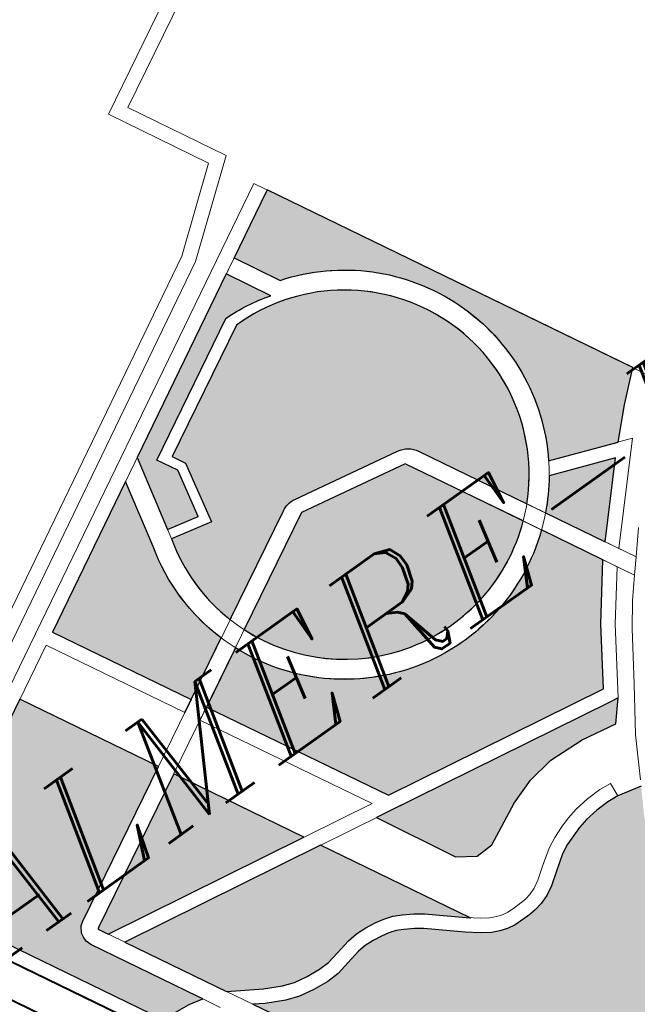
# Model space of a CAD drawing. Header units: metres. Extents: x 148316 to 148653, y 486436 to 486744.
# Tile 56 of 110: x 148541.3 to 148543.84, y 486708.91 to 486712.96. Entities that reach past the tile are written whole.
import ezdxf

# ---------------------------------------------------------------- set-up
doc = ezdxf.new("R2010")
doc.units = ezdxf.units.M
doc.header["$MEASUREMENT"] = 0
for name, color, linetype, lineweight in [('WVB-pen-brm-dik 018', 6, 'Continuous', 13), ('WVB-pen-dik 035', 1, 'Continuous', 40), ('WVB-raster-20%', 254, 'Continuous', 30), ('WVB-raster-60%', 253, 'Continuous', 30), ('WVB-tekst-dik 035', 1, 'Continuous', 40)]:
    doc.layers.add(name, color=color, linetype=linetype, lineweight=lineweight)
doc.styles.add('1 200   cursief   0.18', font='ITALICS.shx', dxfattribs={"height": 0.36})

# ---------------------------------------------------------------- blocks, each defined once
blk = doc.blocks.new('INZET')
at = {"layer": 'WVB-raster-20%', "ltscale": 0.5, "extrusion": (0, 0, -1)}
for points in [[(0.1370055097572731, -0.08241551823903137, 0.4902527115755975), (0.1346626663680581, -0.08863883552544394), (0.1332734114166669, -0.08915103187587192), (0.1327250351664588, -0.0886050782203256), (0.1321392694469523, -0.08807743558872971), (0.1361478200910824, -0.08074180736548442), (0.1364110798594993, -0.08088566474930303), (0.1375102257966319, -0.08148628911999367)], [(0.1383700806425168, -0.08240409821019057, 0.06831519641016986), (0.1373495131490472, -0.0825584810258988), (0.1378353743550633, -0.08166396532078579), (0.1415156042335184, -0.08367501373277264), (0.1418637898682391, -0.08524101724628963), (0.141194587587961, -0.08538980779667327), (0.1409869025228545, -0.084372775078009), (0.1412164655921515, -0.0839501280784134)], [(0.1396994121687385, -0.0863086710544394, 0.1709633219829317), (0.1393713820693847, -0.08625609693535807), (0.1370745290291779, -0.08667341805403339, 0.2265322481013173), (0.1367251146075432, -0.08692566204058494), (0.1355395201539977, -0.08909600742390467, -0.6680157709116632), (0.1382743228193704, -0.08263996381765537), (0.1409156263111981, -0.0840746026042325), (0.1407691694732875, -0.08434424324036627), (0.1410340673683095, -0.08564144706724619), (0.1419095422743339, -0.08544679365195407), (0.1419126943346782, -0.08546097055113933, -0.136670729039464), (0.1418879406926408, -0.08749738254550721)], [(0.1422567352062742, -0.08769769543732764, 0.1420658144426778), (0.1423100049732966, -0.08535548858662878), (0.14199455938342, -0.08393673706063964), (0.1450147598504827, -0.08558711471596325), (0.1434926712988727, -0.08836766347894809), (0.1437557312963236, -0.08851188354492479)], [(0.135603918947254, -0.08970820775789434, 0.5018418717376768), (0.1421363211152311, -0.08803058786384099), (0.1433293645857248, -0.08867859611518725), (0.1413276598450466, -0.09232710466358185), (0.1364631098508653, -0.09310795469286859), (0.1357364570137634, -0.09199255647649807), (0.134931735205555, -0.09093869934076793)], [(0.1348338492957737, -0.0888954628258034, 0.04544727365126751), (0.1353345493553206, -0.08947122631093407), (0.1346818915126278, -0.09066597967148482), (0.133507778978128, -0.08938436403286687)]]:
    blk.add_hatch(color=256, dxfattribs=at).paths.add_polyline_path(points)
at = {"layer": 'WVB-raster-20%', "ltscale": 0.5}
for points in [[(-0.1468692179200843, -0.09352244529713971), (-0.1471657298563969, -0.09345424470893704), (-0.147781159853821, -0.09339056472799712), (-0.1504275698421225, -0.0885449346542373), (-0.1463626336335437, -0.08632365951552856), (-0.1448418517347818, -0.08910181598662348), (-0.1479482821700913, -0.09078909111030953), (-0.1480337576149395, -0.09085014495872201), (-0.1481157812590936, -0.09097318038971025), (-0.1481315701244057, -0.09106791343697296), (-0.1481315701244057, -0.0911686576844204), (-0.1480959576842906, -0.09127549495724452), (-0.1469238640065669, -0.09342312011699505)], [(-0.1417727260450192, -0.08783309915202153, 0.5117137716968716), (-0.1358045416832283, -0.08934095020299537), (-0.1358067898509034, -0.08933683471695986), (-0.1370974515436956, -0.08697416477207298), (-0.1394158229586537, -0.08655293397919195)], [(-0.1432447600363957, -0.09201937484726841), (-0.1476797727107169, -0.09130747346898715), (-0.1477737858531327, -0.09113521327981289), (-0.1477815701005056, -0.09111186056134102), (-0.1477815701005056, -0.09110283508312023), (-0.1477781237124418, -0.09109766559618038), (-0.1477623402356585, -0.09108639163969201), (-0.1446737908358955, -0.08940882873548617)], [(-0.1414210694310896, -0.0953508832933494), (-0.1414851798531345, -0.09530172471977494), (-0.1421401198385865, -0.09474087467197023), (-0.1423215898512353, -0.09461380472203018), (-0.1425264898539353, -0.09449352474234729), (-0.1426962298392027, -0.09440602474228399), (-0.1428814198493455, -0.09434429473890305), (-0.1430750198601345, -0.094302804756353), (-0.1432923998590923, -0.09427562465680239), (-0.1435171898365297, -0.09426644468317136), (-0.1437321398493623, -0.09428514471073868), (-0.1440607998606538, -0.09435526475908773), (-0.1443314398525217, -0.09441210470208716), (-0.1445561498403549, -0.09441985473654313), (-0.1448554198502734, -0.094391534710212), (-0.1451364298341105, -0.09433933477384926), (-0.1453748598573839, -0.09425732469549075), (-0.1457314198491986, -0.094076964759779), (-0.1463828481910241, -0.09368038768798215), (-0.1466169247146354, -0.09325492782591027), (-0.1474980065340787, -0.09164052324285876), (-0.1430624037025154, -0.09235250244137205)], [(-0.1405722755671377, -0.09440333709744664), (-0.1409415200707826, -0.09415794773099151), (-0.1417986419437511, -0.09255535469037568), (-0.1415200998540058, -0.0926000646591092), (-0.1365106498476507, -0.09340415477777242), (-0.1363181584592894, -0.09343505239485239), (-0.1366683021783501, -0.09384368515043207), (-0.1374257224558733, -0.09370420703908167), (-0.1381897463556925, -0.09367324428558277), (-0.1387691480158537, -0.09376497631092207), (-0.1393192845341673, -0.09395885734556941), (-0.1401860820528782, -0.09439031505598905)], [(-0.1391638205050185, -0.1005289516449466), (-0.1396445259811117, -0.1004982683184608), (-0.1398181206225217, -0.1004918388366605), (-0.1396982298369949, -0.09999186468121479), (-0.1402182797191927, -0.09989433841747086), (-0.1404769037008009, -0.0999060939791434), (-0.1408426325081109, -0.09992271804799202), (-0.1408093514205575, -0.1002222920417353), (-0.1411326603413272, -0.1002516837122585), (-0.1412112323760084, -0.1002626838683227), (-0.141246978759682, -0.09996476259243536), (-0.1415524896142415, -0.1000075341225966), (-0.1418640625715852, -0.1000554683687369), (-0.1421774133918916, -0.1001072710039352), (-0.1428028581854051, -0.1002134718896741), (-0.1443168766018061, -0.09743551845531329), (-0.1460923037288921, -0.0942084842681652), (-0.1458773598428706, -0.09433934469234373), (-0.1454918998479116, -0.09453432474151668), (-0.145213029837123, -0.09463023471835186), (-0.1448970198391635, -0.09468893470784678), (-0.1445651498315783, -0.09472033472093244), (-0.1442951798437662, -0.09471102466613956), (-0.1439986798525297, -0.09464876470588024), (-0.1436876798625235, -0.09458240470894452), (-0.1435102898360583, -0.09456698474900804), (-0.1433171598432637, -0.09457486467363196), (-0.143125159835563, -0.09459886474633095), (-0.1429605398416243, -0.09463415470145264), (-0.1428130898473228, -0.09468330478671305), (-0.1426712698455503, -0.09475640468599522), (-0.1424838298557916, -0.09486644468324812), (-0.1423241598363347, -0.09497823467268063), (-0.1416741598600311, -0.09553486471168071), (-0.1414304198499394, -0.09572175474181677), (-0.1412370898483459, -0.09585066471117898), (-0.1410781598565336, -0.09592292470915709), (-0.140919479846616, -0.09597581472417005), (-0.1407527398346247, -0.09600526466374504), (-0.1405844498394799, -0.09600993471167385), (-0.140381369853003, -0.09600551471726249), (-0.1402364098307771, -0.09599615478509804), (-0.1400605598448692, -0.09596196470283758), (-0.1398724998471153, -0.09588961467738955), (-0.1396791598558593, -0.09578347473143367), (-0.1394211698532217, -0.09559979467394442), (-0.1391103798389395, -0.09538427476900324), (-0.1389263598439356, -0.09529029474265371), (-0.1387113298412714, -0.09520913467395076), (-0.1385109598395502, -0.09514369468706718), (-0.1382998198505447, -0.09509190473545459), (-0.1380150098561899, -0.09505996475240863), (-0.1377314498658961, -0.09505186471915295), (-0.1374970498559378, -0.09507242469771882), (-0.1369891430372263, -0.09518841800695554), (-0.1372665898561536, -0.09567216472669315), (-0.13755407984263, -0.0962415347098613), (-0.1379266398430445, -0.0970801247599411), (-0.1382694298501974, -0.09785723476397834), (-0.1384918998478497, -0.09844294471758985), (-0.138822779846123, -0.09940163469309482), (-0.1390738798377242, -0.100178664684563)]]:
    blk.add_hatch(color=256, dxfattribs=at).paths.add_polyline_path(points)
at = {"layer": 'WVB-pen-brm-dik 018', "ltscale": 0.5}
for p, q in [((-0.1379040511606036, -0.07758444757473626), (-0.1336387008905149, -0.07526769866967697)), ((-0.1374972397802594, -0.07770488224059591), (-0.1336486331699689, -0.0756144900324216)), ((-0.1379040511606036, -0.07758444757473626), (-0.1368095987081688, -0.07959943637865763)), ((-0.1374972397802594, -0.07770488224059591), (-0.1364256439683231, -0.07967778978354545)), ((-0.1368095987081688, -0.07959943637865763), (-0.1383668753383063, -0.08083474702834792)), ((-0.1364256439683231, -0.07967778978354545), (-0.1382002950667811, -0.08108553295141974)), ((-0.1383668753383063, -0.08083474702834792), (-0.1508854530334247, -0.0877065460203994)), ((-0.1382002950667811, -0.08108553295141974), (-0.1507416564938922, -0.08796983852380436)), ((-0.1370055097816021, -0.08241551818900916), (-0.1375102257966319, -0.08148628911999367)), ((-0.1373495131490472, -0.0825584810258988), (-0.1378358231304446, -0.08166313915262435)), ((-0.1383700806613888, -0.08240409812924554), (-0.1412164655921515, -0.0839501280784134)), ((-0.1382743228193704, -0.08263996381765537), (-0.1409156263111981, -0.0840746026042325)), ((-0.1419126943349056, -0.08546097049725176), (-0.1415156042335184, -0.08367501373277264)), ((-0.1423100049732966, -0.08535548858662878), (-0.14199455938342, -0.08393673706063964)), ((-0.1412164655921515, -0.0839501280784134), (-0.1409869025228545, -0.084372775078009)), ((-0.1409156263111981, -0.0840746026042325), (-0.1407691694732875, -0.08434424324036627)), ((-0.1409869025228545, -0.084372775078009), (-0.141194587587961, -0.08538980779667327)), ((-0.1407691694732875, -0.08434424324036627), (-0.1410340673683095, -0.08564144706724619)), ((-0.141194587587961, -0.08538980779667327), (-0.1418637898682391, -0.08524101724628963)), ((-0.1410340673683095, -0.08564144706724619), (-0.1419095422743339, -0.08544679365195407)), ((-0.1393713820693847, -0.08625609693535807), (-0.1370745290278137, -0.08667341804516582)), ((-0.1394158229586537, -0.08655293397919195), (-0.1370974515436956, -0.08697416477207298)), ((-0.1327250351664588, -0.0886050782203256), (-0.1321392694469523, -0.08807743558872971)), ((-0.1332734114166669, -0.08915103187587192), (-0.1327250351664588, -0.0886050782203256)), ((-0.1329846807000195, -0.08925748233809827), (-0.1346626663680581, -0.08863883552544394)), ((-0.133507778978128, -0.08938436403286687), (-0.1348338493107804, -0.08889546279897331)), ((-0.1346818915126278, -0.09066597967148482), (-0.133507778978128, -0.08938436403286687)), ((-0.134529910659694, -0.09094419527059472), (-0.1329846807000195, -0.08925748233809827)), ((-0.1357364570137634, -0.09199255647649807), (-0.134931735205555, -0.09093869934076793)), ((-0.1354912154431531, -0.0921657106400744), (-0.1347743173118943, -0.09122686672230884)), ((-0.1364631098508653, -0.09310795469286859), (-0.1357364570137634, -0.09199255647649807)), ((-0.1363181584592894, -0.09343505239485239), (-0.1354912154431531, -0.0921657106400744)), ((-0.1409415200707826, -0.09415794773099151), (-0.1417986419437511, -0.09255535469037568)), ((-0.1363181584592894, -0.09343505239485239), (-0.1366683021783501, -0.09384368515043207)), ((-0.1381897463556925, -0.09367324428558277), (-0.1387691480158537, -0.09376497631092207)), ((-0.1374257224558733, -0.09370420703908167), (-0.1381897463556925, -0.09367324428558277)), ((-0.1387691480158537, -0.09376497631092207), (-0.1393192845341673, -0.09395885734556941)), ((-0.1366683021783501, -0.09384368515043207), (-0.1374257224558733, -0.09370420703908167)), ((-0.1393192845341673, -0.09395885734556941), (-0.1401860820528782, -0.09439031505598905)), ((-0.1405722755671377, -0.09440333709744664), (-0.1409415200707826, -0.09415794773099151)), ((-0.1401860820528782, -0.09439031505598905), (-0.1405722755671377, -0.09440333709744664)), ((-0.1374970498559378, -0.09507242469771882), (-0.1369891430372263, -0.09518841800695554))]:
    blk.add_line(p, q, dxfattribs=at)
at = {"layer": 'WVB-pen-brm-dik 018'}
for p, q in [((-0.1505713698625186, -0.08828163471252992), (-0.1362916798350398, -0.08047854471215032)), ((-0.1362916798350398, -0.08047854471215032), (-0.1505713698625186, -0.08828163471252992)), ((-0.1362916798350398, -0.08047854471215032), (-0.1319779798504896, -0.08837259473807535)), ((-0.1319779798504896, -0.08837259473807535), (-0.1362916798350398, -0.08047854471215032)), ((-0.1450147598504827, -0.08558711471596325), (-0.136147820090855, -0.08074180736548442)), ((-0.1364110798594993, -0.08088566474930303), (-0.1450147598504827, -0.08558711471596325)), ((-0.1450147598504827, -0.08558711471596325), (-0.1434926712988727, -0.08836766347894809)), ((-0.1434926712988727, -0.08836766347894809), (-0.1450147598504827, -0.08558711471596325)), ((-0.145278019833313, -0.08573097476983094), (-0.1504275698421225, -0.0885449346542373)), ((-0.1504275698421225, -0.0885449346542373), (-0.145278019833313, -0.08573097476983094)), ((-0.145278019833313, -0.08573097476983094), (-0.1437557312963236, -0.08851188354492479)), ((-0.1479482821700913, -0.09078909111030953), (-0.1396994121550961, -0.08630867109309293)), ((-0.1463626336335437, -0.08632365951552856), (-0.1448418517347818, -0.08910181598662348)), ((-0.1394158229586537, -0.08655293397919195), (-0.1477623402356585, -0.09108639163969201)), ((-0.1370974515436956, -0.08697416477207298), (-0.1345846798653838, -0.09157401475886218)), ((-0.1343421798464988, -0.09128785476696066), (-0.1367251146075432, -0.08692566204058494)), ((-0.1473450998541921, -0.09627525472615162), (-0.1520400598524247, -0.08767869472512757)), ((-0.1508355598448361, -0.08842379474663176), (-0.1431547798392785, -0.1024874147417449)), ((-0.1434926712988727, -0.08836766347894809), (-0.1437557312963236, -0.08851188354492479)), ((-0.1437557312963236, -0.08851188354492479), (-0.1434926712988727, -0.08836766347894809)), ((-0.1504275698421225, -0.0885449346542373), (-0.147781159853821, -0.09339056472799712)), ((-0.147781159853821, -0.09339056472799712), (-0.1504275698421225, -0.0885449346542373)), ((-0.1435929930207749, -0.0888217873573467), (-0.1417029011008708, -0.09226687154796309)), ((-0.1417029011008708, -0.09226687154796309), (-0.1435929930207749, -0.0888217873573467)), ((-0.1435923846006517, -0.08882289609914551), (-0.1435929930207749, -0.0888217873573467)), ((-0.1435923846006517, -0.08882289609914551), (-0.1433293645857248, -0.08867859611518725)), ((-0.1433293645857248, -0.08867859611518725), (-0.1435923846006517, -0.08882289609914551)), ((-0.1413276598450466, -0.09232710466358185), (-0.1433293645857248, -0.08867859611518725)), ((-0.1433293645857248, -0.08867859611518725), (-0.1413276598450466, -0.09232710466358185)), ((-0.1355267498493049, -0.08911938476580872), (-0.1343421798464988, -0.09128785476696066)), ((-0.1446737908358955, -0.08940882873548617), (-0.1432447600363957, -0.09201937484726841)), ((-0.1345846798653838, -0.09157401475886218), (-0.1358067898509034, -0.08933683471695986)), ((-0.1481157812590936, -0.09097318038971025), (-0.1480337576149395, -0.09085014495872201)), ((-0.1480337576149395, -0.09085014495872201), (-0.1479482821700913, -0.09078909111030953)), ((-0.1343421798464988, -0.09128785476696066), (-0.1339500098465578, -0.09082503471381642)), ((-0.1481315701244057, -0.09106791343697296), (-0.1481157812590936, -0.09097318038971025)), ((-0.1481315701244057, -0.0911686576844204), (-0.1481315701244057, -0.09106791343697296)), ((-0.1480959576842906, -0.09127549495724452), (-0.1481315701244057, -0.0911686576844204)), ((-0.1477781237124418, -0.09109766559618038), (-0.1477815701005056, -0.09110283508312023)), ((-0.1477815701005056, -0.09110283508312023), (-0.1477815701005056, -0.09111186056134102)), ((-0.1477815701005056, -0.09111186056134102), (-0.1477737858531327, -0.09113521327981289)), ((-0.1477623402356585, -0.09108639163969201), (-0.1477781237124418, -0.09109766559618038)), ((-0.1477737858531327, -0.09113521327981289), (-0.1466169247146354, -0.09325492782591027)), ((-0.1469238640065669, -0.09342312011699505), (-0.1480959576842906, -0.09127549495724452)), ((-0.1417029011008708, -0.09226687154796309), (-0.1476797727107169, -0.09130747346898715)), ((-0.1345846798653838, -0.09157401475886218), (-0.1343421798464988, -0.09128785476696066)), ((-0.1474980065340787, -0.09164052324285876), (-0.1365106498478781, -0.09340415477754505)), ((-0.1349209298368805, -0.09197083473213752), (-0.1345846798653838, -0.09157401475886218)), ((-0.1352613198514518, -0.09244580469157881), (-0.1349209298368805, -0.09197083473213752)), ((-0.1430624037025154, -0.09235250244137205), (-0.141415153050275, -0.09536169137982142)), ((-0.1364631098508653, -0.09310795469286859), (-0.1413276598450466, -0.09232710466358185)), ((-0.1413276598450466, -0.09232710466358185), (-0.1364631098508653, -0.09310795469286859)), ((-0.1358887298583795, -0.09338732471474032), (-0.1352613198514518, -0.09244580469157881)), ((-0.1363181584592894, -0.09343505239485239), (-0.1415200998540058, -0.0926000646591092)), ((-0.1466169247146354, -0.09325492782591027), (-0.1463828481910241, -0.09368038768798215)), ((-0.1471657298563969, -0.09345424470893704), (-0.1468692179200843, -0.09352244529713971)), ((-0.1468692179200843, -0.09352244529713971), (-0.1471657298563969, -0.09345424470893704)), ((-0.1468692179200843, -0.09352244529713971), (-0.1469238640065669, -0.09342312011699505)), ((-0.1364700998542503, -0.09425978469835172), (-0.1358887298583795, -0.09338732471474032)), ((-0.1466753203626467, -0.09387487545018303), (-0.1468692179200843, -0.09352244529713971)), ((-0.1463828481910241, -0.09368038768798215), (-0.1457314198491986, -0.094076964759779)), ((-0.1457314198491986, -0.094076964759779), (-0.1463828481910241, -0.09368038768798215)), ((-0.1463828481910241, -0.09368038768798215), (-0.1460923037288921, -0.0942084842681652)), ((-0.1457314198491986, -0.094076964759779), (-0.1453748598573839, -0.09425732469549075)), ((-0.1453748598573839, -0.09425732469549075), (-0.1457314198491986, -0.094076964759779)), ((-0.1458773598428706, -0.09433934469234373), (-0.1460923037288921, -0.0942084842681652)), ((-0.1460923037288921, -0.0942084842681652), (-0.1443168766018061, -0.09743551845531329)), ((-0.1460923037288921, -0.0942084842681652), (-0.1458773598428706, -0.09433934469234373)), ((-0.1453748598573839, -0.09425732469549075), (-0.1451364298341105, -0.09433933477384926)), ((-0.1451364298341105, -0.09433933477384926), (-0.1453748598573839, -0.09425732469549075)), ((-0.1440607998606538, -0.09435526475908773), (-0.1437321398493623, -0.09428514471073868)), ((-0.1437321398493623, -0.09428514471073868), (-0.1440607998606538, -0.09435526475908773)), ((-0.1437321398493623, -0.09428514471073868), (-0.1435171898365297, -0.09426644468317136)), ((-0.1435171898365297, -0.09426644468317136), (-0.1437321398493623, -0.09428514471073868)), ((-0.1435171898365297, -0.09426644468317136), (-0.1432923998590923, -0.09427562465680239)), ((-0.1432923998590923, -0.09427562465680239), (-0.1435171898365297, -0.09426644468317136)), ((-0.1432923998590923, -0.09427562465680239), (-0.1430750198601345, -0.094302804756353)), ((-0.1430750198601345, -0.094302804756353), (-0.1432923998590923, -0.09427562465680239)), ((-0.1369246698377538, -0.09507600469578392), (-0.1364700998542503, -0.09425978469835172)), ((-0.1454918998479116, -0.09453432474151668), (-0.1458773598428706, -0.09433934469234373)), ((-0.1458773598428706, -0.09433934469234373), (-0.1454918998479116, -0.09453432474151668)), ((-0.1451364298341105, -0.09433933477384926), (-0.1448554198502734, -0.094391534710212)), ((-0.1448554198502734, -0.094391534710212), (-0.1451364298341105, -0.09433933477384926)), ((-0.1448554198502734, -0.094391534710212), (-0.1445561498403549, -0.09441985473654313)), ((-0.1445561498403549, -0.09441985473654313), (-0.1448554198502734, -0.094391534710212)), ((-0.1445561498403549, -0.09441985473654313), (-0.1443314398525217, -0.09441210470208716)), ((-0.1443314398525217, -0.09441210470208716), (-0.1445561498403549, -0.09441985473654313)), ((-0.1443314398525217, -0.09441210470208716), (-0.1440607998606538, -0.09435526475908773)), ((-0.1440607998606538, -0.09435526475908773), (-0.1443314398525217, -0.09441210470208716)), ((-0.1430750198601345, -0.094302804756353), (-0.1428814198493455, -0.09434429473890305)), ((-0.1428814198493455, -0.09434429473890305), (-0.1430750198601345, -0.094302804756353)), ((-0.1428814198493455, -0.09434429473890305), (-0.1426962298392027, -0.09440602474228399)), ((-0.1426962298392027, -0.09440602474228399), (-0.1428814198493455, -0.09434429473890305)), ((-0.1426962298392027, -0.09440602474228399), (-0.1425264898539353, -0.09449352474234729)), ((-0.1425264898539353, -0.09449352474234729), (-0.1426962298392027, -0.09440602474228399)), ((-0.1425264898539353, -0.09449352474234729), (-0.1423215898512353, -0.09461380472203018)), ((-0.1423215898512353, -0.09461380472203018), (-0.1425264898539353, -0.09449352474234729)), ((-0.145213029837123, -0.09463023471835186), (-0.1454918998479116, -0.09453432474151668)), ((-0.1454918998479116, -0.09453432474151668), (-0.145213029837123, -0.09463023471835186)), ((-0.1448970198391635, -0.09468893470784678), (-0.145213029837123, -0.09463023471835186)), ((-0.145213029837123, -0.09463023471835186), (-0.1448970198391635, -0.09468893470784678)), ((-0.1445651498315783, -0.09472033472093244), (-0.1448970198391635, -0.09468893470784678)), ((-0.1448970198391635, -0.09468893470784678), (-0.1445651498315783, -0.09472033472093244)), ((-0.1439986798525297, -0.09464876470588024), (-0.1442951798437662, -0.09471102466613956)), ((-0.1442951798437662, -0.09471102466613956), (-0.1439986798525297, -0.09464876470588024)), ((-0.1436876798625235, -0.09458240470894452), (-0.1439986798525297, -0.09464876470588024)), ((-0.1439986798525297, -0.09464876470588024), (-0.1436876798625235, -0.09458240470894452)), ((-0.1435102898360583, -0.09456698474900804), (-0.1436876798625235, -0.09458240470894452)), ((-0.1436876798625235, -0.09458240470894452), (-0.1435102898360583, -0.09456698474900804)), ((-0.1433171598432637, -0.09457486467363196), (-0.1435102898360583, -0.09456698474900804)), ((-0.1435102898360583, -0.09456698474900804), (-0.1433171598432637, -0.09457486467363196)), ((-0.143125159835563, -0.09459886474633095), (-0.1433171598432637, -0.09457486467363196)), ((-0.1433171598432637, -0.09457486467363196), (-0.143125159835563, -0.09459886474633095)), ((-0.1429605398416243, -0.09463415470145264), (-0.143125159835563, -0.09459886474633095)), ((-0.143125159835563, -0.09459886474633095), (-0.1429605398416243, -0.09463415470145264)), ((-0.1428130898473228, -0.09468330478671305), (-0.1429605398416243, -0.09463415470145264)), ((-0.1429605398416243, -0.09463415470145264), (-0.1428130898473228, -0.09468330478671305)), ((-0.1426712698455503, -0.09475640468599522), (-0.1428130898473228, -0.09468330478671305)), ((-0.1428130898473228, -0.09468330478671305), (-0.1426712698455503, -0.09475640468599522)), ((-0.1423215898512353, -0.09461380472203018), (-0.1421401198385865, -0.09474087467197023)), ((-0.1421401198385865, -0.09474087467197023), (-0.1423215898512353, -0.09461380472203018)), ((-0.1442951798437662, -0.09471102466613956), (-0.1445651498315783, -0.09472033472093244)), ((-0.1445651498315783, -0.09472033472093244), (-0.1442951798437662, -0.09471102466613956)), ((-0.1424838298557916, -0.09486644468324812), (-0.1426712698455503, -0.09475640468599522)), ((-0.1426712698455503, -0.09475640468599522), (-0.1424838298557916, -0.09486644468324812)), ((-0.1423241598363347, -0.09497823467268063), (-0.1424838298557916, -0.09486644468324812)), ((-0.1424838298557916, -0.09486644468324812), (-0.1423241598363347, -0.09497823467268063)), ((-0.1421401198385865, -0.09474087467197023), (-0.1414851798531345, -0.09530172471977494)), ((-0.1414851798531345, -0.09530172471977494), (-0.1421401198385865, -0.09474087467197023)), ((-0.1388109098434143, -0.09492607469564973), (-0.1385933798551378, -0.09485501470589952)), ((-0.1385933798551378, -0.09485501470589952), (-0.1388109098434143, -0.09492607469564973)), ((-0.1385933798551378, -0.09485501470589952), (-0.1383524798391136, -0.09479592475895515)), ((-0.1383524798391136, -0.09479592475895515), (-0.1385933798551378, -0.09485501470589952)), ((-0.1383524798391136, -0.09479592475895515), (-0.1380360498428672, -0.09476044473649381)), ((-0.1380360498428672, -0.09476044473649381), (-0.1383524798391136, -0.09479592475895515)), ((-0.1380360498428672, -0.09476044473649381), (-0.1377225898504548, -0.09475148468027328)), ((-0.1377225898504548, -0.09475148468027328), (-0.1380360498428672, -0.09476044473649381)), ((-0.1377225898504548, -0.09475148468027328), (-0.1374708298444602, -0.09477356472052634)), ((-0.1374708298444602, -0.09477356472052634), (-0.1377225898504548, -0.09475148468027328)), ((-0.1374708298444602, -0.09477356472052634), (-0.1374970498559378, -0.09507242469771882)), ((-0.1374970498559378, -0.09507242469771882), (-0.1374708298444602, -0.09477356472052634)), ((-0.1416741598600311, -0.09553486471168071), (-0.1423241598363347, -0.09497823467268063)), ((-0.1423241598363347, -0.09497823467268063), (-0.1416741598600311, -0.09553486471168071)), ((-0.1392647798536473, -0.09512627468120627), (-0.1390479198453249, -0.09501551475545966)), ((-0.1390479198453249, -0.09501551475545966), (-0.1392647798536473, -0.09512627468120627)), ((-0.1390479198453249, -0.09501551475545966), (-0.1388109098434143, -0.09492607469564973)), ((-0.1388109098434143, -0.09492607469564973), (-0.1390479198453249, -0.09501551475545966)), ((-0.1382998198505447, -0.09509190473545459), (-0.1385109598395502, -0.09514369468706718)), ((-0.1385109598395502, -0.09514369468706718), (-0.1382998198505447, -0.09509190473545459)), ((-0.1380150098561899, -0.09505996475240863), (-0.1382998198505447, -0.09509190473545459)), ((-0.1382998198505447, -0.09509190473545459), (-0.1380150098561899, -0.09505996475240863)), ((-0.1377314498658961, -0.09505186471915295), (-0.1380150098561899, -0.09505996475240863)), ((-0.1380150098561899, -0.09505996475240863), (-0.1377314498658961, -0.09505186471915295)), ((-0.1374970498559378, -0.09507242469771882), (-0.1377314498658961, -0.09505186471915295)), ((-0.1377314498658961, -0.09505186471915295), (-0.1374970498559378, -0.09507242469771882)), ((-0.1414851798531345, -0.09530172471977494), (-0.1412557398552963, -0.09547765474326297)), ((-0.1412557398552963, -0.09547765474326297), (-0.1414851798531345, -0.09530172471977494)), ((-0.1395936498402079, -0.09535433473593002), (-0.1392647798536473, -0.09512627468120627)), ((-0.1392647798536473, -0.09512627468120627), (-0.1395936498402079, -0.09535433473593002)), ((-0.1389263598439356, -0.09529029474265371), (-0.1391103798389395, -0.09538427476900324)), ((-0.1391103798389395, -0.09538427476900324), (-0.1389263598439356, -0.09529029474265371)), ((-0.1387113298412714, -0.09520913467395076), (-0.1389263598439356, -0.09529029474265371)), ((-0.1389263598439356, -0.09529029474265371), (-0.1387113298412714, -0.09520913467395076)), ((-0.1385109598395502, -0.09514369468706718), (-0.1387113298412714, -0.09520913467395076)), ((-0.1387113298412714, -0.09520913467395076), (-0.1385109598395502, -0.09514369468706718)), ((-0.1412557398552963, -0.09547765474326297), (-0.1410908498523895, -0.0955876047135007)), ((-0.1410908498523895, -0.0955876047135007), (-0.1412557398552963, -0.09547765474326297)), ((-0.1398388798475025, -0.09552893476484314), (-0.1395936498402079, -0.09535433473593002)), ((-0.1395936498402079, -0.09535433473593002), (-0.1398388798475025, -0.09552893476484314)), ((-0.1391103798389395, -0.09538427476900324), (-0.1394211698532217, -0.09559979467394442)), ((-0.1394211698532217, -0.09559979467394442), (-0.1391103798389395, -0.09538427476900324)), ((-0.1414304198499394, -0.09572175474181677), (-0.1416741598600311, -0.09553486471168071)), ((-0.1416741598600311, -0.09553486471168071), (-0.1414304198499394, -0.09572175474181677)), ((-0.1410908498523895, -0.0955876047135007), (-0.1409683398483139, -0.09564330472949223)), ((-0.1409683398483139, -0.09564330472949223), (-0.1410908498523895, -0.0955876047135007)), ((-0.1409683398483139, -0.09564330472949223), (-0.1408455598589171, -0.0956842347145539)), ((-0.1408455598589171, -0.0956842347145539), (-0.1409683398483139, -0.09564330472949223)), ((-0.1408455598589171, -0.0956842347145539), (-0.1407223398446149, -0.095705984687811)), ((-0.1407223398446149, -0.095705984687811), (-0.1408455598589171, -0.0956842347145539)), ((-0.1407223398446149, -0.095705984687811), (-0.1405835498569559, -0.09570983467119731)), ((-0.1405835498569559, -0.09570983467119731), (-0.1407223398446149, -0.095705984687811)), ((-0.1405835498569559, -0.09570983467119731), (-0.1403943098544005, -0.09570573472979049)), ((-0.1403943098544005, -0.09570573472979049), (-0.1405835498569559, -0.09570983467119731)), ((-0.1403943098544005, -0.09570573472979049), (-0.1402748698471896, -0.09569801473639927)), ((-0.1402748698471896, -0.09569801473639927), (-0.1403943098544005, -0.09570573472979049)), ((-0.1402748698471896, -0.09569801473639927), (-0.1401436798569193, -0.09567250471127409)), ((-0.1401436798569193, -0.09567250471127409), (-0.1402748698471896, -0.09569801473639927)), ((-0.1401436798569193, -0.09567250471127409), (-0.1399991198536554, -0.09561689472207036)), ((-0.1399991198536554, -0.09561689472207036), (-0.1401436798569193, -0.09567250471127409)), ((-0.1399991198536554, -0.09561689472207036), (-0.1398388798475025, -0.09552893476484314)), ((-0.1398388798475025, -0.09552893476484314), (-0.1399991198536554, -0.09561689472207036)), ((-0.1394211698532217, -0.09559979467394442), (-0.1396791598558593, -0.09578347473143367)), ((-0.1396791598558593, -0.09578347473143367), (-0.1394211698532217, -0.09559979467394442)), ((-0.1412370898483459, -0.09585066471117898), (-0.1414304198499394, -0.09572175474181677)), ((-0.1414304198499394, -0.09572175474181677), (-0.1412370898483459, -0.09585066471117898)), ((-0.1410781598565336, -0.09592292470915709), (-0.1412370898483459, -0.09585066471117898)), ((-0.1412370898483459, -0.09585066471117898), (-0.1410781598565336, -0.09592292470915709)), ((-0.1398724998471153, -0.09588961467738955), (-0.1400605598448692, -0.09596196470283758)), ((-0.1400605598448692, -0.09596196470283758), (-0.1398724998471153, -0.09588961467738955)), ((-0.1396791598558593, -0.09578347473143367), (-0.1398724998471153, -0.09588961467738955)), ((-0.1398724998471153, -0.09588961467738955), (-0.1396791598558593, -0.09578347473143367)), ((-0.140919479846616, -0.09597581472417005), (-0.1410781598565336, -0.09592292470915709)), ((-0.1410781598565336, -0.09592292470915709), (-0.140919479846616, -0.09597581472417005)), ((-0.1407527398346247, -0.09600526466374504), (-0.140919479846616, -0.09597581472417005)), ((-0.140919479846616, -0.09597581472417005), (-0.1407527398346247, -0.09600526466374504)), ((-0.1405844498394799, -0.09600993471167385), (-0.1407527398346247, -0.09600526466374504)), ((-0.1407527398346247, -0.09600526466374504), (-0.1405844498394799, -0.09600993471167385)), ((-0.140381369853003, -0.09600551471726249), (-0.1405844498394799, -0.09600993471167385)), ((-0.1405844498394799, -0.09600993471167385), (-0.140381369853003, -0.09600551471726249)), ((-0.1402364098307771, -0.09599615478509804), (-0.140381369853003, -0.09600551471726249)), ((-0.140381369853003, -0.09600551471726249), (-0.1402364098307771, -0.09599615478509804)), ((-0.1400605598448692, -0.09596196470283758), (-0.1402364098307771, -0.09599615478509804)), ((-0.1402364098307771, -0.09599615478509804), (-0.1400605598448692, -0.09596196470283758))]:
    blk.add_line(p, q, dxfattribs=at)
at = {"layer": 'WVB-pen-brm-dik 018', "ltscale": 0.5}
for centre, radius, start, end in [((-0.1382448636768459, -0.08643474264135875), 0.004205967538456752, 165.1315473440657, 72.86251403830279), ((-0.1384221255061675, -0.08619863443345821), 0.003794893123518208, 73.58179409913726, 89.21419538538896), ((-0.1382448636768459, -0.08643474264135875), 0.003794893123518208, 165.1315473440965, 90.44478218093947)]:
    blk.add_arc(centre, radius, start, end, dxfattribs=at)
at = {"layer": 'WVB-pen-brm-dik 018', "ltscale": 0.5, "extrusion": (0, 0, -1)}
for centre, radius, start, end in [((0.1394607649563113, -0.08674804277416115), 0.0004999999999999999, 61.49115478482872, 100.2978777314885), ((0.1371639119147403, -0.08716536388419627), 0.0005000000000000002, 100.2978777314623, 151.3535460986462)]:
    blk.add_arc(centre, radius, start, end, dxfattribs=at)
at = {"layer": 'WVB-pen-brm-dik 018', "ltscale": 0.5}
blk.add_point((-0.1437557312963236, -0.08851188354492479), dxfattribs=at)
at = {"layer": 'WVB-pen-dik 035', "flags": 128}
for points in [[(-0.1520400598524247, -0.08767869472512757), (-0.1473450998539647, -0.09627525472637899)], [(-0.1431547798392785, -0.1024874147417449), (-0.1508355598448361, -0.08842379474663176)]]:
    blk.add_lwpolyline(points, dxfattribs=at)
at = {"layer": 'WVB-raster-20%', "ltscale": 0.5, "flags": 128}
for points in [[(-0.1370055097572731, -0.08241551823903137, -0.4902527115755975), (-0.1346626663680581, -0.08863883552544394), (-0.1332734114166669, -0.08915103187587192), (-0.1327250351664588, -0.0886050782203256), (-0.1321392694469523, -0.08807743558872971), (-0.1361478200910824, -0.08074180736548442), (-0.1364110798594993, -0.08088566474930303), (-0.1375102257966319, -0.08148628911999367)], [(-0.1383700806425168, -0.08240409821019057, -0.06831519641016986), (-0.1373495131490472, -0.0825584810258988), (-0.1378353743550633, -0.08166396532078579), (-0.1415156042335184, -0.08367501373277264), (-0.1418637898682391, -0.08524101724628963), (-0.141194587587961, -0.08538980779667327), (-0.1409869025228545, -0.084372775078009), (-0.1412164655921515, -0.0839501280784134)], [(-0.1396994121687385, -0.0863086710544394, -0.1709633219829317), (-0.1393713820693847, -0.08625609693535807), (-0.1370745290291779, -0.08667341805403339, -0.2265322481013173), (-0.1367251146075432, -0.08692566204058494), (-0.1355395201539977, -0.08909600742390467, 0.6680157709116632), (-0.1382743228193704, -0.08263996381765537), (-0.1409156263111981, -0.0840746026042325), (-0.1407691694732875, -0.08434424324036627), (-0.1410340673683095, -0.08564144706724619), (-0.1419095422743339, -0.08544679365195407), (-0.1419126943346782, -0.08546097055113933, 0.136670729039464), (-0.1418879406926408, -0.08749738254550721)], [(-0.1422567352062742, -0.08769769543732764, -0.1420658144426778), (-0.1423100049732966, -0.08535548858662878), (-0.14199455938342, -0.08393673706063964), (-0.1450147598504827, -0.08558711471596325), (-0.1434926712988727, -0.08836766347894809), (-0.1437557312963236, -0.08851188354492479)], [(-0.1417727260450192, -0.08783309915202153, 0.5117137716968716), (-0.1358045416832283, -0.08934095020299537), (-0.1358067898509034, -0.08933683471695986), (-0.1370974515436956, -0.08697416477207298), (-0.1394158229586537, -0.08655293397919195)], [(-0.135603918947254, -0.08970820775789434, -0.5018418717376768), (-0.1421363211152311, -0.08803058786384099), (-0.1433293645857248, -0.08867859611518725), (-0.1413276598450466, -0.09232710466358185), (-0.1364631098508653, -0.09310795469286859), (-0.1357364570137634, -0.09199255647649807), (-0.134931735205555, -0.09093869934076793)], [(-0.1348338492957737, -0.0888954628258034, -0.04544727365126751), (-0.1353345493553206, -0.08947122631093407), (-0.1346818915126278, -0.09066597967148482), (-0.133507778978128, -0.08938436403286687)]]:
    blk.add_lwpolyline(points, format="xyb", close=True, dxfattribs=at)
for points in [[(-0.1504275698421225, -0.0885449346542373), (-0.147781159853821, -0.09339056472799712), (-0.1471657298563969, -0.09345424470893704), (-0.1468692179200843, -0.09352244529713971), (-0.1469238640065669, -0.09342312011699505), (-0.1480959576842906, -0.09127549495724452), (-0.1481315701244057, -0.0911686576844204), (-0.1481315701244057, -0.09106791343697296), (-0.1481157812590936, -0.09097318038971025), (-0.1480337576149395, -0.09085014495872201), (-0.1479482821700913, -0.09078909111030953), (-0.1448418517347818, -0.08910181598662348), (-0.1463626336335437, -0.08632365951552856)], [(-0.1477623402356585, -0.09108639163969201), (-0.1477781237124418, -0.09109766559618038), (-0.1477815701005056, -0.09110283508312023), (-0.1477815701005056, -0.09111186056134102), (-0.1477737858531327, -0.09113521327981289), (-0.1476797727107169, -0.09130747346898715), (-0.1432447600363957, -0.09201937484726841), (-0.1446737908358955, -0.08940882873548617)], [(-0.1430624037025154, -0.09235250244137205), (-0.1474980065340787, -0.09164052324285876), (-0.1466169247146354, -0.09325492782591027), (-0.1463828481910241, -0.09368038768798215), (-0.1457314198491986, -0.094076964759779), (-0.1453748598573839, -0.09425732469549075), (-0.1451364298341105, -0.09433933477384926), (-0.1448554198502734, -0.094391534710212), (-0.1445561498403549, -0.09441985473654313), (-0.1443314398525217, -0.09441210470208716), (-0.1440607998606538, -0.09435526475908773), (-0.1437321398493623, -0.09428514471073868), (-0.1435171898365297, -0.09426644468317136), (-0.1432923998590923, -0.09427562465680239), (-0.1430750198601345, -0.094302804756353), (-0.1428814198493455, -0.09434429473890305), (-0.1426962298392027, -0.09440602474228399), (-0.1425264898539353, -0.09449352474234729), (-0.1423215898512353, -0.09461380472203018), (-0.1421401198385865, -0.09474087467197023), (-0.1414851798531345, -0.09530172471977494), (-0.1414210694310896, -0.0953508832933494)], [(-0.1409415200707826, -0.09415794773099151), (-0.1405722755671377, -0.09440333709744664), (-0.1401860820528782, -0.09439031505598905), (-0.1393192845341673, -0.09395885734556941), (-0.1387691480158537, -0.09376497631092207), (-0.1381897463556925, -0.09367324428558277), (-0.1374257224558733, -0.09370420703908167), (-0.1366683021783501, -0.09384368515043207), (-0.1363181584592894, -0.09343505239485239), (-0.1365106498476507, -0.09340415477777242), (-0.1415200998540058, -0.0926000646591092), (-0.1417986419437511, -0.09255535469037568)]]:
    blk.add_lwpolyline(points, close=True, dxfattribs=at)
blk.add_lwpolyline([(-0.1369891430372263, -0.09518841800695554), (-0.1374970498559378, -0.09507242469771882), (-0.1377314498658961, -0.09505186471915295), (-0.1380150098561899, -0.09505996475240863), (-0.1382998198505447, -0.09509190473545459), (-0.1385109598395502, -0.09514369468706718), (-0.1387113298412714, -0.09520913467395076), (-0.1389263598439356, -0.09529029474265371), (-0.1391103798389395, -0.09538427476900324), (-0.1394211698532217, -0.09559979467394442), (-0.1396791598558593, -0.09578347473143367), (-0.1398724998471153, -0.09588961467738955), (-0.1400605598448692, -0.09596196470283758), (-0.1402364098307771, -0.09599615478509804), (-0.140381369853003, -0.09600551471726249), (-0.1405844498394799, -0.09600993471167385), (-0.1407527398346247, -0.09600526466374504), (-0.140919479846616, -0.09597581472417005), (-0.1410781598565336, -0.09592292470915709), (-0.1412370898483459, -0.09585066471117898), (-0.1414304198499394, -0.09572175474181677), (-0.1416741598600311, -0.09553486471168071), (-0.1423241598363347, -0.09497823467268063), (-0.1424838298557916, -0.09486644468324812), (-0.1426712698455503, -0.09475640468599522), (-0.1428130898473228, -0.09468330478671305), (-0.1429605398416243, -0.09463415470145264), (-0.143125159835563, -0.09459886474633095), (-0.1433171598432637, -0.09457486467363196), (-0.1435102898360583, -0.09456698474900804), (-0.1436876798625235, -0.09458240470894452), (-0.1439986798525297, -0.09464876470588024), (-0.1442951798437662, -0.09471102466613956), (-0.1445651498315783, -0.09472033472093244), (-0.1448970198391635, -0.09468893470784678), (-0.145213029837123, -0.09463023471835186), (-0.1454918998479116, -0.09453432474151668), (-0.1458773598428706, -0.09433934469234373), (-0.1460923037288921, -0.0942084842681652), (-0.1443168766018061, -0.09743551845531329)], dxfattribs=at)
at = {"layer": 'WVB-tekst-dik 035', "style": '1 200   cursief   0.18'}
for s, p in [('ALMERE-PAMPUS', (-0.1572822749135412, -0.06788614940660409)), ('ALMERE-POORT', (-0.1496954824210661, -0.09051360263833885))]:
    blk.add_text(s, height=0.002399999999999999, dxfattribs=at).set_placement(p)

msp = doc.modelspace()

# ---------------------------------------------------------------- block references
at = {"layer": 'WVB-raster-60%', "xscale": 200, "yscale": 200, "zscale": 200, "rotation": 35.4407035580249}
msp.add_blockref('INZET', (148555.1360035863, 486741.2041515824), dxfattribs=at)

doc.saveas('drawing.dxf')
